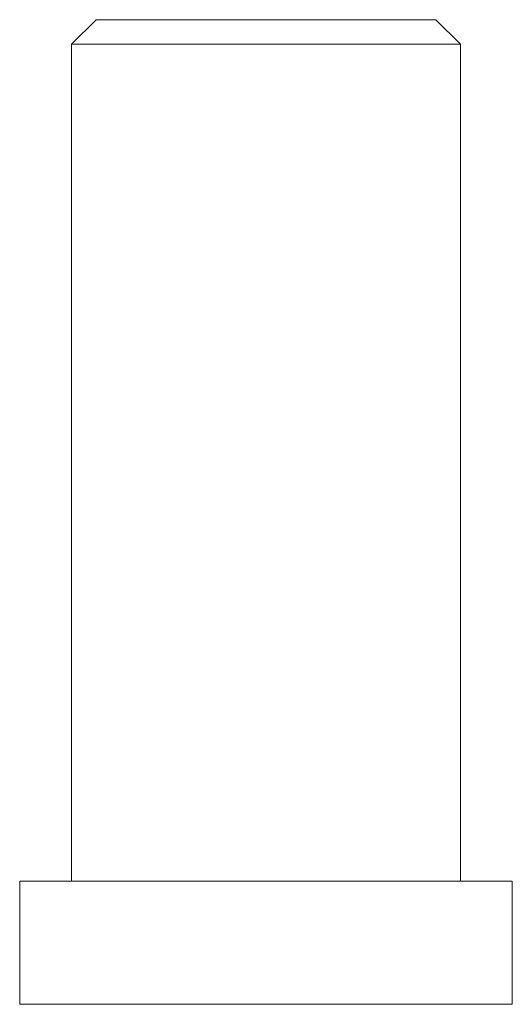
# Paper-space layout '_Front' of a CAD drawing. Header units: inches. Extents: x -0.25 to 0.25, y 0 to 1.
import ezdxf

# ---------------------------------------------------------------- set-up
doc = ezdxf.new("R2010")
doc.units = ezdxf.units.IN
doc.header["$MEASUREMENT"] = 0

psp = doc.layouts.new('_Front')

# ---------------------------------------------------------------- linework, layer by layer
at = {"color": 7, "linetype": 'Continuous', "lineweight": 15}
for p, q in [((-0.1725, 1), (-0.1975, 0.975)), ((-0.1725, 1), (0.1725, 1)), ((0.1975, 0.975), (0.1725, 1)), ((-0.1975, 0.975), (-0.1975, 0.125)), ((0.1975, 0.975), (-0.1975, 0.975)), ((0.1975, 0.125), (0.1975, 0.975)), ((-0.25, 0.125), (-0.25, 0)), ((0.25, 0.125), (-0.25, 0.125)), ((0.25, 0), (0.25, 0.125)), ((0.25, 0), (-0.25, 0))]:
    psp.add_line(p, q, dxfattribs=at)

doc.saveas('drawing.dxf')
